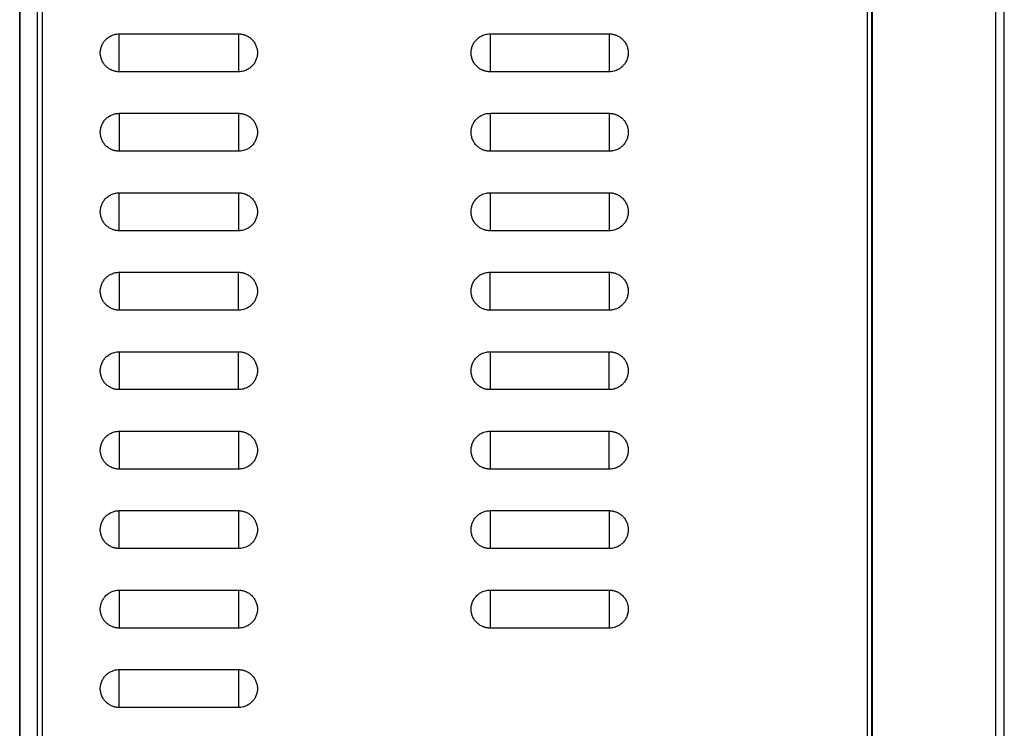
# Model space of a CAD drawing. Header units: millimetres. Extents: x 188.7 to 211.2, y 176 to 224.
# Tile 3 of 9: x 200.1 to 211.2, y 191.5 to 199.6. Entities that reach past the tile are written whole.
import ezdxf

# ---------------------------------------------------------------- set-up
doc = ezdxf.new("R2010")
doc.units = ezdxf.units.MM

msp = doc.modelspace()

# ---------------------------------------------------------------- linework, layer by layer
at = {"color": 7, "linetype": 'Continuous', "lineweight": 25}
for p, q in [((200.34, 221.399), (200.34, 182.699)), ((200.09, 221.194), (200.087, 177.719)), ((200.088, 177.82), (200.092, 221.194)), ((200.288, 177.823), (200.288, 221.194)), ((200.29, 177.623), (200.29, 221.194)), ((209.69, 183.796), (209.69, 207.549)), ((209.74, 183.795), (209.74, 207.539)), ((209.744, 207.539), (209.744, 183.61)), ((211.145, 178.599), (211.145, 205.954)), ((211.24, 178.599), (211.24, 205.954)), ((201.215, 199.414), (202.565, 199.414)), ((205.415, 199.414), (206.765, 199.414)), ((202.565, 198.984), (201.215, 198.984)), ((206.765, 198.984), (205.415, 198.984)), ((201.215, 198.514), (202.565, 198.514)), ((205.415, 198.514), (206.765, 198.514)), ((202.565, 198.084), (201.215, 198.084)), ((206.765, 198.084), (205.415, 198.084)), ((201.215, 197.614), (202.565, 197.614)), ((205.415, 197.614), (206.765, 197.614)), ((202.565, 197.184), (201.215, 197.184)), ((206.765, 197.184), (205.415, 197.184)), ((201.215, 196.714), (202.565, 196.714)), ((205.415, 196.714), (206.765, 196.714)), ((202.565, 196.284), (201.215, 196.284)), ((206.765, 196.284), (205.415, 196.284)), ((201.215, 195.814), (202.565, 195.814)), ((205.415, 195.814), (206.765, 195.814)), ((202.565, 195.384), (201.215, 195.384)), ((206.765, 195.384), (205.415, 195.384)), ((201.215, 194.914), (202.565, 194.914)), ((205.415, 194.914), (206.765, 194.914)), ((202.565, 194.484), (201.215, 194.484)), ((206.765, 194.484), (205.415, 194.484)), ((201.215, 194.014), (202.565, 194.014)), ((205.415, 194.014), (206.765, 194.014)), ((202.565, 193.584), (201.215, 193.584)), ((206.765, 193.584), (205.415, 193.584)), ((201.215, 193.114), (202.565, 193.114)), ((205.415, 193.114), (206.765, 193.114)), ((202.565, 192.684), (201.215, 192.684)), ((206.765, 192.684), (205.415, 192.684)), ((201.215, 192.214), (202.565, 192.214)), ((202.565, 191.784), (201.215, 191.784))]:
    msp.add_line(p, q, dxfattribs=at)
at = {"color": 8, "linetype": 'Continuous', "lineweight": 25}
for p, q in [((201.215, 198.984), (201.215, 199.414)), ((202.565, 199.414), (202.565, 198.984)), ((205.415, 199.414), (205.415, 198.984)), ((206.765, 199.414), (206.765, 198.984)), ((201.215, 198.514), (201.215, 198.084)), ((202.565, 198.514), (202.565, 198.084)), ((205.415, 198.514), (205.415, 198.084)), ((206.765, 198.514), (206.765, 198.084)), ((201.215, 197.184), (201.215, 197.614)), ((202.565, 197.614), (202.565, 197.184)), ((205.415, 197.614), (205.415, 197.184)), ((206.765, 197.614), (206.765, 197.184)), ((201.215, 196.714), (201.215, 196.284)), ((202.565, 196.284), (202.565, 196.714)), ((205.415, 196.284), (205.415, 196.714)), ((206.765, 196.714), (206.765, 196.284)), ((201.215, 195.814), (201.215, 195.384)), ((202.565, 195.384), (202.565, 195.814)), ((205.415, 195.814), (205.415, 195.384)), ((206.765, 195.384), (206.765, 195.814)), ((201.215, 194.914), (201.215, 194.484)), ((202.565, 194.914), (202.565, 194.484)), ((205.415, 194.914), (205.415, 194.484)), ((206.765, 194.484), (206.765, 194.914)), ((201.215, 193.584), (201.215, 194.014)), ((202.565, 194.014), (202.565, 193.584)), ((205.415, 194.014), (205.415, 193.584)), ((206.765, 194.014), (206.765, 193.584)), ((201.215, 193.114), (201.215, 192.684)), ((202.565, 193.114), (202.565, 192.684)), ((205.415, 193.114), (205.415, 192.684)), ((206.765, 193.114), (206.765, 192.684)), ((201.215, 191.784), (201.215, 192.214)), ((202.565, 192.214), (202.565, 191.784))]:
    msp.add_line(p, q, dxfattribs=at)
at = {"color": 7, "linetype": 'Continuous', "lineweight": 25}
for points, knots in [([(201.215, 198.984), (201.21, 198.984), (201.201, 198.984), (201.187, 198.986), (201.173, 198.988), (201.159, 198.991), (201.146, 198.995), (201.124, 199.004), (201.095, 199.019), (201.062, 199.046), (201.035, 199.078), (201.015, 199.116), (201.003, 199.157), (200.998, 199.199), (201.003, 199.241), (201.015, 199.281), (201.035, 199.319), (201.062, 199.352), (201.095, 199.379), (201.128, 199.396), (201.159, 199.407), (201.187, 199.413), (201.206, 199.413), (201.215, 199.414)], [0, 0, 0, 0, 0.0207851, 0.0414846, 0.0621885, 0.0829867, 0.1039679, 0.1252187, 0.1881058, 0.2500829, 0.3120314, 0.3750202, 0.4379573, 0.5000321, 0.5620294, 0.6250441, 0.6879554, 0.7499814, 0.8118811, 0.8748456, 0.9170237, 0.9585034, 1, 1, 1, 1]), ([(202.565, 199.414), (202.57, 199.414), (202.579, 199.413), (202.593, 199.412), (202.607, 199.41), (202.62, 199.406), (202.634, 199.402), (202.656, 199.394), (202.685, 199.379), (202.718, 199.352), (202.745, 199.319), (202.764, 199.281), (202.777, 199.241), (202.781, 199.199), (202.777, 199.157), (202.764, 199.116), (202.745, 199.078), (202.718, 199.046), (202.685, 199.019), (202.652, 199.001), (202.62, 198.991), (202.593, 198.985), (202.574, 198.984), (202.565, 198.984)], [0, 0, 0, 0, 0.020785, 0.041484, 0.062188, 0.082986, 0.103968, 0.125218, 0.188106, 0.250083, 0.312031, 0.37502, 0.437957, 0.500032, 0.562029, 0.625044, 0.687955, 0.749981, 0.811881, 0.874846, 0.917024, 0.958504, 1, 1, 1, 1]), ([(205.415, 198.984), (205.41, 198.984), (205.401, 198.984), (205.387, 198.986), (205.373, 198.988), (205.359, 198.991), (205.346, 198.995), (205.324, 199.004), (205.295, 199.019), (205.262, 199.046), (205.235, 199.078), (205.215, 199.116), (205.203, 199.157), (205.198, 199.199), (205.203, 199.241), (205.215, 199.281), (205.235, 199.319), (205.262, 199.352), (205.295, 199.379), (205.328, 199.396), (205.359, 199.407), (205.387, 199.413), (205.406, 199.413), (205.415, 199.414)], [0, 0, 0, 0, 0.020785, 0.041484, 0.062188, 0.082986, 0.103967, 0.125218, 0.188106, 0.250083, 0.312031, 0.37502, 0.437957, 0.500032, 0.56203, 0.625044, 0.687956, 0.749982, 0.811881, 0.874846, 0.917024, 0.958504, 1, 1, 1, 1]), ([(206.765, 199.414), (206.77, 199.414), (206.779, 199.413), (206.793, 199.412), (206.807, 199.41), (206.82, 199.406), (206.834, 199.402), (206.856, 199.394), (206.885, 199.379), (206.918, 199.352), (206.945, 199.319), (206.964, 199.281), (206.977, 199.241), (206.981, 199.199), (206.977, 199.157), (206.964, 199.116), (206.945, 199.078), (206.918, 199.046), (206.885, 199.019), (206.852, 199.001), (206.82, 198.991), (206.793, 198.985), (206.774, 198.984), (206.765, 198.984)], [0, 0, 0, 0, 0.020785, 0.041484, 0.062188, 0.082986, 0.103967, 0.125218, 0.188106, 0.250083, 0.312031, 0.37502, 0.437957, 0.500032, 0.56203, 0.625044, 0.687956, 0.749982, 0.811881, 0.874847, 0.917025, 0.958504, 1, 1, 1, 1]), ([(201.215, 198.084), (201.21, 198.084), (201.201, 198.084), (201.187, 198.086), (201.173, 198.088), (201.159, 198.091), (201.146, 198.095), (201.124, 198.104), (201.095, 198.119), (201.062, 198.146), (201.035, 198.178), (201.015, 198.216), (201.003, 198.257), (200.998, 198.299), (201.003, 198.341), (201.015, 198.381), (201.035, 198.419), (201.062, 198.452), (201.095, 198.479), (201.128, 198.496), (201.159, 198.507), (201.187, 198.513), (201.206, 198.513), (201.215, 198.514)], [0, 0, 0, 0, 0.020785, 0.041485, 0.062188, 0.082987, 0.103968, 0.125219, 0.188106, 0.250083, 0.312031, 0.37502, 0.437957, 0.500032, 0.562029, 0.625044, 0.687955, 0.749981, 0.811881, 0.874846, 0.917024, 0.958503, 1, 1, 1, 1]), ([(202.565, 198.514), (202.57, 198.514), (202.579, 198.513), (202.593, 198.512), (202.607, 198.51), (202.62, 198.506), (202.634, 198.502), (202.656, 198.494), (202.685, 198.479), (202.718, 198.452), (202.745, 198.419), (202.764, 198.381), (202.777, 198.341), (202.781, 198.299), (202.777, 198.257), (202.764, 198.216), (202.745, 198.178), (202.718, 198.146), (202.685, 198.119), (202.652, 198.101), (202.62, 198.091), (202.593, 198.085), (202.574, 198.084), (202.565, 198.084)], [0, 0, 0, 0, 0.020785, 0.041484, 0.062188, 0.082986, 0.103968, 0.125218, 0.188106, 0.250083, 0.312031, 0.37502, 0.437957, 0.500032, 0.562029, 0.625044, 0.687955, 0.749981, 0.811881, 0.874846, 0.917024, 0.958504, 1, 1, 1, 1]), ([(205.415, 198.084), (205.41, 198.084), (205.401, 198.084), (205.387, 198.086), (205.373, 198.088), (205.359, 198.091), (205.346, 198.095), (205.324, 198.104), (205.295, 198.119), (205.262, 198.146), (205.235, 198.178), (205.215, 198.216), (205.203, 198.257), (205.198, 198.299), (205.203, 198.341), (205.215, 198.381), (205.235, 198.419), (205.262, 198.452), (205.295, 198.479), (205.328, 198.496), (205.359, 198.507), (205.387, 198.513), (205.406, 198.513), (205.415, 198.514)], [0, 0, 0, 0, 0.020785, 0.041484, 0.062188, 0.082986, 0.103967, 0.125218, 0.188106, 0.250083, 0.312031, 0.37502, 0.437957, 0.500032, 0.56203, 0.625044, 0.687956, 0.749982, 0.811881, 0.874846, 0.917024, 0.958504, 1, 1, 1, 1]), ([(206.765, 198.514), (206.77, 198.514), (206.779, 198.513), (206.793, 198.512), (206.807, 198.51), (206.82, 198.506), (206.834, 198.502), (206.856, 198.494), (206.885, 198.479), (206.918, 198.452), (206.945, 198.419), (206.964, 198.381), (206.977, 198.341), (206.981, 198.299), (206.977, 198.257), (206.964, 198.216), (206.945, 198.178), (206.918, 198.146), (206.885, 198.119), (206.852, 198.101), (206.82, 198.091), (206.793, 198.085), (206.774, 198.084), (206.765, 198.084)], [0, 0, 0, 0, 0.020785, 0.041484, 0.062188, 0.082986, 0.103967, 0.125218, 0.188106, 0.250083, 0.312031, 0.37502, 0.437957, 0.500032, 0.56203, 0.625044, 0.687956, 0.749982, 0.811881, 0.874847, 0.917025, 0.958504, 1, 1, 1, 1]), ([(201.215, 197.184), (201.21, 197.184), (201.201, 197.184), (201.187, 197.186), (201.173, 197.188), (201.159, 197.191), (201.146, 197.195), (201.124, 197.204), (201.095, 197.219), (201.062, 197.246), (201.035, 197.278), (201.015, 197.316), (201.003, 197.357), (200.998, 197.399), (201.003, 197.441), (201.015, 197.481), (201.035, 197.519), (201.062, 197.552), (201.095, 197.579), (201.128, 197.596), (201.159, 197.607), (201.187, 197.613), (201.206, 197.613), (201.215, 197.614)], [0, 0, 0, 0, 0.0207851, 0.0414846, 0.0621885, 0.0829867, 0.1039679, 0.1252187, 0.1881058, 0.2500829, 0.3120314, 0.3750202, 0.4379573, 0.5000321, 0.5620294, 0.6250441, 0.6879554, 0.7499814, 0.8118811, 0.8748456, 0.9170237, 0.9585034, 1, 1, 1, 1]), ([(202.565, 197.614), (202.57, 197.614), (202.579, 197.613), (202.593, 197.612), (202.607, 197.61), (202.62, 197.606), (202.634, 197.602), (202.656, 197.594), (202.685, 197.579), (202.718, 197.552), (202.745, 197.519), (202.764, 197.481), (202.777, 197.441), (202.781, 197.399), (202.777, 197.357), (202.764, 197.316), (202.745, 197.278), (202.718, 197.246), (202.685, 197.219), (202.652, 197.201), (202.62, 197.191), (202.593, 197.185), (202.574, 197.184), (202.565, 197.184)], [0, 0, 0, 0, 0.020785, 0.041484, 0.062188, 0.082986, 0.103968, 0.125218, 0.188106, 0.250083, 0.312031, 0.37502, 0.437957, 0.500032, 0.562029, 0.625044, 0.687955, 0.749981, 0.811881, 0.874846, 0.917024, 0.958504, 1, 1, 1, 1]), ([(205.415, 197.184), (205.41, 197.184), (205.401, 197.184), (205.387, 197.186), (205.373, 197.188), (205.359, 197.191), (205.346, 197.195), (205.324, 197.204), (205.295, 197.219), (205.262, 197.246), (205.235, 197.278), (205.215, 197.316), (205.203, 197.357), (205.198, 197.399), (205.203, 197.441), (205.215, 197.481), (205.235, 197.519), (205.262, 197.552), (205.295, 197.579), (205.328, 197.596), (205.359, 197.607), (205.387, 197.613), (205.406, 197.613), (205.415, 197.614)], [0, 0, 0, 0, 0.020785, 0.041484, 0.062188, 0.082986, 0.103967, 0.125218, 0.188106, 0.250083, 0.312031, 0.37502, 0.437957, 0.500032, 0.56203, 0.625044, 0.687956, 0.749982, 0.811881, 0.874846, 0.917024, 0.958504, 1, 1, 1, 1]), ([(206.765, 197.614), (206.77, 197.614), (206.779, 197.613), (206.793, 197.612), (206.807, 197.61), (206.82, 197.606), (206.834, 197.602), (206.856, 197.594), (206.885, 197.579), (206.918, 197.552), (206.945, 197.519), (206.964, 197.481), (206.977, 197.441), (206.981, 197.399), (206.977, 197.357), (206.964, 197.316), (206.945, 197.278), (206.918, 197.246), (206.885, 197.219), (206.852, 197.201), (206.82, 197.191), (206.793, 197.185), (206.774, 197.184), (206.765, 197.184)], [0, 0, 0, 0, 0.020785, 0.041484, 0.062188, 0.082986, 0.103967, 0.125218, 0.188106, 0.250083, 0.312031, 0.37502, 0.437957, 0.500032, 0.56203, 0.625044, 0.687956, 0.749982, 0.811881, 0.874847, 0.917025, 0.958504, 1, 1, 1, 1]), ([(201.215, 196.284), (201.21, 196.284), (201.201, 196.284), (201.187, 196.286), (201.173, 196.288), (201.159, 196.291), (201.146, 196.295), (201.124, 196.304), (201.095, 196.319), (201.062, 196.346), (201.035, 196.378), (201.015, 196.416), (201.003, 196.457), (200.998, 196.499), (201.003, 196.541), (201.015, 196.581), (201.035, 196.619), (201.062, 196.652), (201.095, 196.679), (201.128, 196.696), (201.159, 196.707), (201.187, 196.713), (201.206, 196.713), (201.215, 196.714)], [0, 0, 0, 0, 0.020785, 0.041485, 0.062188, 0.082987, 0.103968, 0.125219, 0.188106, 0.250083, 0.312031, 0.37502, 0.437957, 0.500032, 0.562029, 0.625044, 0.687955, 0.749981, 0.811881, 0.874846, 0.917024, 0.958503, 1, 1, 1, 1]), ([(202.565, 196.714), (202.57, 196.714), (202.579, 196.713), (202.593, 196.712), (202.607, 196.71), (202.62, 196.706), (202.634, 196.702), (202.656, 196.694), (202.685, 196.679), (202.718, 196.652), (202.745, 196.619), (202.764, 196.581), (202.777, 196.541), (202.781, 196.499), (202.777, 196.457), (202.764, 196.416), (202.745, 196.378), (202.718, 196.346), (202.685, 196.319), (202.652, 196.301), (202.62, 196.291), (202.593, 196.285), (202.574, 196.284), (202.565, 196.284)], [0, 0, 0, 0, 0.020785, 0.041484, 0.062188, 0.082986, 0.103968, 0.125218, 0.188106, 0.250083, 0.312031, 0.37502, 0.437957, 0.500032, 0.562029, 0.625044, 0.687955, 0.749981, 0.811881, 0.874846, 0.917024, 0.958504, 1, 1, 1, 1]), ([(205.415, 196.284), (205.41, 196.284), (205.401, 196.284), (205.387, 196.286), (205.373, 196.288), (205.359, 196.291), (205.346, 196.295), (205.324, 196.304), (205.295, 196.319), (205.262, 196.346), (205.235, 196.378), (205.215, 196.416), (205.203, 196.457), (205.198, 196.499), (205.203, 196.541), (205.215, 196.581), (205.235, 196.619), (205.262, 196.652), (205.295, 196.679), (205.328, 196.696), (205.359, 196.707), (205.387, 196.713), (205.406, 196.713), (205.415, 196.714)], [0, 0, 0, 0, 0.020785, 0.041484, 0.062188, 0.082986, 0.103967, 0.125218, 0.188106, 0.250083, 0.312031, 0.37502, 0.437957, 0.500032, 0.56203, 0.625044, 0.687956, 0.749982, 0.811881, 0.874846, 0.917024, 0.958504, 1, 1, 1, 1]), ([(206.765, 196.714), (206.77, 196.714), (206.779, 196.713), (206.793, 196.712), (206.807, 196.71), (206.82, 196.706), (206.834, 196.702), (206.856, 196.694), (206.885, 196.679), (206.918, 196.652), (206.945, 196.619), (206.964, 196.581), (206.977, 196.541), (206.981, 196.499), (206.977, 196.457), (206.964, 196.416), (206.945, 196.378), (206.918, 196.346), (206.885, 196.319), (206.852, 196.301), (206.82, 196.291), (206.793, 196.285), (206.774, 196.284), (206.765, 196.284)], [0, 0, 0, 0, 0.0207848, 0.041484, 0.0621876, 0.0829857, 0.1039669, 0.1252176, 0.1881055, 0.2500826, 0.3120311, 0.3750201, 0.4379571, 0.5000321, 0.5620297, 0.6250442, 0.6879557, 0.7499816, 0.8118813, 0.8748467, 0.9170247, 0.958504, 1, 1, 1, 1]), ([(201.215, 195.384), (201.21, 195.384), (201.201, 195.384), (201.187, 195.386), (201.173, 195.388), (201.159, 195.391), (201.146, 195.395), (201.124, 195.404), (201.095, 195.419), (201.062, 195.446), (201.035, 195.478), (201.015, 195.516), (201.003, 195.557), (200.998, 195.599), (201.003, 195.641), (201.015, 195.681), (201.035, 195.719), (201.062, 195.752), (201.095, 195.779), (201.128, 195.796), (201.159, 195.807), (201.187, 195.813), (201.206, 195.813), (201.215, 195.814)], [0, 0, 0, 0, 0.0207851, 0.0414846, 0.0621885, 0.0829867, 0.1039679, 0.1252187, 0.1881058, 0.2500829, 0.3120314, 0.3750202, 0.4379573, 0.5000321, 0.5620294, 0.6250441, 0.6879554, 0.7499814, 0.8118811, 0.8748456, 0.9170237, 0.9585034, 1, 1, 1, 1]), ([(202.565, 195.814), (202.57, 195.814), (202.579, 195.813), (202.593, 195.812), (202.607, 195.81), (202.62, 195.806), (202.634, 195.802), (202.656, 195.794), (202.685, 195.779), (202.718, 195.752), (202.745, 195.719), (202.764, 195.681), (202.777, 195.641), (202.781, 195.599), (202.777, 195.557), (202.764, 195.516), (202.745, 195.478), (202.718, 195.446), (202.685, 195.419), (202.652, 195.401), (202.62, 195.391), (202.593, 195.385), (202.574, 195.384), (202.565, 195.384)], [0, 0, 0, 0, 0.020785, 0.041484, 0.062188, 0.082986, 0.103968, 0.125218, 0.188106, 0.250083, 0.312031, 0.37502, 0.437957, 0.500032, 0.562029, 0.625044, 0.687955, 0.749981, 0.811881, 0.874846, 0.917024, 0.958504, 1, 1, 1, 1]), ([(205.415, 195.384), (205.41, 195.384), (205.401, 195.384), (205.387, 195.386), (205.373, 195.388), (205.359, 195.391), (205.346, 195.395), (205.324, 195.404), (205.295, 195.419), (205.262, 195.446), (205.235, 195.478), (205.215, 195.516), (205.203, 195.557), (205.198, 195.599), (205.203, 195.641), (205.215, 195.681), (205.235, 195.719), (205.262, 195.752), (205.295, 195.779), (205.328, 195.796), (205.359, 195.807), (205.387, 195.813), (205.406, 195.813), (205.415, 195.814)], [0, 0, 0, 0, 0.020785, 0.041484, 0.062188, 0.082986, 0.103967, 0.125218, 0.188106, 0.250083, 0.312031, 0.37502, 0.437957, 0.500032, 0.56203, 0.625044, 0.687956, 0.749982, 0.811881, 0.874846, 0.917024, 0.958504, 1, 1, 1, 1]), ([(206.765, 195.814), (206.77, 195.814), (206.779, 195.813), (206.793, 195.812), (206.807, 195.81), (206.82, 195.806), (206.834, 195.802), (206.856, 195.794), (206.885, 195.779), (206.918, 195.752), (206.945, 195.719), (206.964, 195.681), (206.977, 195.641), (206.981, 195.599), (206.977, 195.557), (206.964, 195.516), (206.945, 195.478), (206.918, 195.446), (206.885, 195.419), (206.852, 195.401), (206.82, 195.391), (206.793, 195.385), (206.774, 195.384), (206.765, 195.384)], [0, 0, 0, 0, 0.020785, 0.041484, 0.062188, 0.082986, 0.103967, 0.125218, 0.188106, 0.250083, 0.312031, 0.37502, 0.437957, 0.500032, 0.56203, 0.625044, 0.687956, 0.749982, 0.811881, 0.874847, 0.917025, 0.958504, 1, 1, 1, 1]), ([(201.215, 194.484), (201.21, 194.484), (201.201, 194.484), (201.187, 194.486), (201.173, 194.488), (201.159, 194.491), (201.146, 194.495), (201.124, 194.504), (201.095, 194.519), (201.062, 194.546), (201.035, 194.578), (201.015, 194.616), (201.003, 194.657), (200.998, 194.699), (201.003, 194.741), (201.015, 194.781), (201.035, 194.819), (201.062, 194.852), (201.095, 194.879), (201.128, 194.896), (201.159, 194.907), (201.187, 194.913), (201.206, 194.913), (201.215, 194.914)], [0, 0, 0, 0, 0.020785, 0.041485, 0.062188, 0.082987, 0.103968, 0.125219, 0.188106, 0.250083, 0.312031, 0.37502, 0.437957, 0.500032, 0.562029, 0.625044, 0.687955, 0.749981, 0.811881, 0.874846, 0.917024, 0.958503, 1, 1, 1, 1]), ([(202.565, 194.914), (202.57, 194.914), (202.579, 194.913), (202.593, 194.912), (202.607, 194.91), (202.62, 194.906), (202.634, 194.902), (202.656, 194.894), (202.685, 194.879), (202.718, 194.852), (202.745, 194.819), (202.764, 194.781), (202.777, 194.741), (202.781, 194.699), (202.777, 194.657), (202.764, 194.616), (202.745, 194.578), (202.718, 194.546), (202.685, 194.519), (202.652, 194.501), (202.62, 194.491), (202.593, 194.485), (202.574, 194.484), (202.565, 194.484)], [0, 0, 0, 0, 0.020785, 0.041484, 0.062188, 0.082986, 0.103968, 0.125218, 0.188106, 0.250083, 0.312031, 0.37502, 0.437957, 0.500032, 0.562029, 0.625044, 0.687955, 0.749981, 0.811881, 0.874846, 0.917024, 0.958504, 1, 1, 1, 1]), ([(205.415, 194.484), (205.41, 194.484), (205.401, 194.484), (205.387, 194.486), (205.373, 194.488), (205.359, 194.491), (205.346, 194.495), (205.324, 194.504), (205.295, 194.519), (205.262, 194.546), (205.235, 194.578), (205.215, 194.616), (205.203, 194.657), (205.198, 194.699), (205.203, 194.741), (205.215, 194.781), (205.235, 194.819), (205.262, 194.852), (205.295, 194.879), (205.328, 194.896), (205.359, 194.907), (205.387, 194.913), (205.406, 194.913), (205.415, 194.914)], [0, 0, 0, 0, 0.020785, 0.041484, 0.062188, 0.082986, 0.103967, 0.125218, 0.188106, 0.250083, 0.312031, 0.37502, 0.437957, 0.500032, 0.56203, 0.625044, 0.687956, 0.749982, 0.811881, 0.874846, 0.917024, 0.958504, 1, 1, 1, 1]), ([(206.765, 194.914), (206.77, 194.914), (206.779, 194.913), (206.793, 194.912), (206.807, 194.91), (206.82, 194.906), (206.834, 194.902), (206.856, 194.894), (206.885, 194.879), (206.918, 194.852), (206.945, 194.819), (206.964, 194.781), (206.977, 194.741), (206.981, 194.699), (206.977, 194.657), (206.964, 194.616), (206.945, 194.578), (206.918, 194.546), (206.885, 194.519), (206.852, 194.501), (206.82, 194.491), (206.793, 194.485), (206.774, 194.484), (206.765, 194.484)], [0, 0, 0, 0, 0.020785, 0.041484, 0.062188, 0.082986, 0.103967, 0.125218, 0.188106, 0.250083, 0.312031, 0.37502, 0.437957, 0.500032, 0.56203, 0.625044, 0.687956, 0.749982, 0.811881, 0.874847, 0.917025, 0.958504, 1, 1, 1, 1]), ([(201.215, 193.584), (201.21, 193.584), (201.201, 193.584), (201.187, 193.586), (201.173, 193.588), (201.159, 193.591), (201.146, 193.595), (201.124, 193.604), (201.095, 193.619), (201.062, 193.646), (201.035, 193.678), (201.015, 193.716), (201.003, 193.757), (200.998, 193.799), (201.003, 193.841), (201.015, 193.881), (201.035, 193.919), (201.062, 193.952), (201.095, 193.979), (201.128, 193.996), (201.159, 194.007), (201.187, 194.013), (201.206, 194.013), (201.215, 194.014)], [0, 0, 0, 0, 0.020785, 0.041485, 0.062188, 0.082987, 0.103968, 0.125219, 0.188106, 0.250083, 0.312031, 0.37502, 0.437957, 0.500032, 0.562029, 0.625044, 0.687955, 0.749981, 0.811881, 0.874846, 0.917024, 0.958503, 1, 1, 1, 1]), ([(202.565, 194.014), (202.57, 194.014), (202.579, 194.013), (202.593, 194.012), (202.607, 194.01), (202.62, 194.006), (202.634, 194.002), (202.656, 193.994), (202.685, 193.979), (202.718, 193.952), (202.745, 193.919), (202.764, 193.881), (202.777, 193.841), (202.781, 193.799), (202.777, 193.757), (202.764, 193.716), (202.745, 193.678), (202.718, 193.646), (202.685, 193.619), (202.652, 193.601), (202.62, 193.591), (202.593, 193.585), (202.574, 193.584), (202.565, 193.584)], [0, 0, 0, 0, 0.020785, 0.0414845, 0.0621883, 0.0829864, 0.1039677, 0.1252184, 0.1881057, 0.2500828, 0.3120313, 0.3750202, 0.4379573, 0.5000321, 0.5620295, 0.6250441, 0.6879555, 0.7499815, 0.8118811, 0.8748459, 0.917024, 0.9585036, 1, 1, 1, 1]), ([(205.415, 193.584), (205.41, 193.584), (205.401, 193.584), (205.387, 193.586), (205.373, 193.588), (205.359, 193.591), (205.346, 193.595), (205.324, 193.604), (205.295, 193.619), (205.262, 193.646), (205.235, 193.678), (205.215, 193.716), (205.203, 193.757), (205.198, 193.799), (205.203, 193.841), (205.215, 193.881), (205.235, 193.919), (205.262, 193.952), (205.295, 193.979), (205.328, 193.996), (205.359, 194.007), (205.387, 194.013), (205.406, 194.013), (205.415, 194.014)], [0, 0, 0, 0, 0.020785, 0.041484, 0.062188, 0.082986, 0.103967, 0.125218, 0.188106, 0.250083, 0.312031, 0.37502, 0.437957, 0.500032, 0.56203, 0.625044, 0.687956, 0.749982, 0.811881, 0.874846, 0.917024, 0.958504, 1, 1, 1, 1]), ([(206.765, 194.014), (206.77, 194.014), (206.779, 194.013), (206.793, 194.012), (206.807, 194.01), (206.82, 194.006), (206.834, 194.002), (206.856, 193.994), (206.885, 193.979), (206.918, 193.952), (206.945, 193.919), (206.964, 193.881), (206.977, 193.841), (206.981, 193.799), (206.977, 193.757), (206.964, 193.716), (206.945, 193.678), (206.918, 193.646), (206.885, 193.619), (206.852, 193.601), (206.82, 193.591), (206.793, 193.585), (206.774, 193.584), (206.765, 193.584)], [0, 0, 0, 0, 0.0207848, 0.041484, 0.0621876, 0.0829857, 0.1039669, 0.1252176, 0.1881055, 0.2500826, 0.3120311, 0.3750201, 0.4379571, 0.5000321, 0.5620297, 0.6250442, 0.6879557, 0.7499816, 0.8118813, 0.8748467, 0.9170247, 0.958504, 1, 1, 1, 1]), ([(201.215, 192.684), (201.21, 192.684), (201.201, 192.684), (201.187, 192.686), (201.173, 192.688), (201.159, 192.691), (201.146, 192.695), (201.124, 192.704), (201.095, 192.719), (201.062, 192.746), (201.035, 192.778), (201.015, 192.816), (201.003, 192.857), (200.998, 192.899), (201.003, 192.941), (201.015, 192.981), (201.035, 193.019), (201.062, 193.052), (201.095, 193.079), (201.128, 193.096), (201.159, 193.107), (201.187, 193.113), (201.206, 193.113), (201.215, 193.114)], [0, 0, 0, 0, 0.020785, 0.041485, 0.062188, 0.082987, 0.103968, 0.125219, 0.188106, 0.250083, 0.312031, 0.37502, 0.437957, 0.500032, 0.562029, 0.625044, 0.687955, 0.749981, 0.811881, 0.874846, 0.917024, 0.958503, 1, 1, 1, 1]), ([(202.565, 193.114), (202.57, 193.114), (202.579, 193.113), (202.593, 193.112), (202.607, 193.11), (202.62, 193.106), (202.634, 193.102), (202.656, 193.094), (202.685, 193.079), (202.718, 193.052), (202.745, 193.019), (202.764, 192.981), (202.777, 192.941), (202.781, 192.899), (202.777, 192.857), (202.764, 192.816), (202.745, 192.778), (202.718, 192.746), (202.685, 192.719), (202.652, 192.701), (202.62, 192.691), (202.593, 192.685), (202.574, 192.684), (202.565, 192.684)], [0, 0, 0, 0, 0.020785, 0.0414845, 0.0621883, 0.0829864, 0.1039677, 0.1252184, 0.1881057, 0.2500828, 0.3120313, 0.3750202, 0.4379573, 0.5000321, 0.5620295, 0.6250441, 0.6879555, 0.7499815, 0.8118811, 0.8748459, 0.917024, 0.9585036, 1, 1, 1, 1]), ([(205.415, 192.684), (205.41, 192.684), (205.401, 192.684), (205.387, 192.686), (205.373, 192.688), (205.359, 192.691), (205.346, 192.695), (205.324, 192.704), (205.295, 192.719), (205.262, 192.746), (205.235, 192.778), (205.215, 192.816), (205.203, 192.857), (205.198, 192.899), (205.203, 192.941), (205.215, 192.981), (205.235, 193.019), (205.262, 193.052), (205.295, 193.079), (205.328, 193.096), (205.359, 193.107), (205.387, 193.113), (205.406, 193.113), (205.415, 193.114)], [0, 0, 0, 0, 0.020785, 0.041484, 0.062188, 0.082986, 0.103967, 0.125218, 0.188106, 0.250083, 0.312031, 0.37502, 0.437957, 0.500032, 0.56203, 0.625044, 0.687956, 0.749982, 0.811881, 0.874846, 0.917024, 0.958504, 1, 1, 1, 1]), ([(206.765, 193.114), (206.77, 193.114), (206.779, 193.113), (206.793, 193.112), (206.807, 193.11), (206.82, 193.106), (206.834, 193.102), (206.856, 193.094), (206.885, 193.079), (206.918, 193.052), (206.945, 193.019), (206.964, 192.981), (206.977, 192.941), (206.981, 192.899), (206.977, 192.857), (206.964, 192.816), (206.945, 192.778), (206.918, 192.746), (206.885, 192.719), (206.852, 192.701), (206.82, 192.691), (206.793, 192.685), (206.774, 192.684), (206.765, 192.684)], [0, 0, 0, 0, 0.020785, 0.041484, 0.062188, 0.082986, 0.103967, 0.125218, 0.188106, 0.250083, 0.312031, 0.37502, 0.437957, 0.500032, 0.56203, 0.625044, 0.687956, 0.749982, 0.811881, 0.874847, 0.917025, 0.958504, 1, 1, 1, 1]), ([(201.215, 191.784), (201.21, 191.784), (201.201, 191.784), (201.187, 191.786), (201.173, 191.788), (201.159, 191.791), (201.146, 191.795), (201.124, 191.804), (201.095, 191.819), (201.062, 191.846), (201.035, 191.878), (201.015, 191.916), (201.003, 191.957), (200.998, 191.999), (201.003, 192.041), (201.015, 192.081), (201.035, 192.119), (201.062, 192.152), (201.095, 192.179), (201.128, 192.196), (201.159, 192.207), (201.187, 192.213), (201.206, 192.213), (201.215, 192.214)], [0, 0, 0, 0, 0.0207851, 0.0414846, 0.0621885, 0.0829867, 0.1039679, 0.1252187, 0.1881058, 0.2500829, 0.3120314, 0.3750202, 0.4379573, 0.5000321, 0.5620294, 0.6250441, 0.6879554, 0.7499814, 0.8118811, 0.8748456, 0.9170237, 0.9585034, 1, 1, 1, 1]), ([(202.565, 192.214), (202.57, 192.214), (202.579, 192.213), (202.593, 192.212), (202.607, 192.21), (202.62, 192.206), (202.634, 192.202), (202.656, 192.194), (202.685, 192.179), (202.718, 192.152), (202.745, 192.119), (202.764, 192.081), (202.777, 192.041), (202.781, 191.999), (202.777, 191.957), (202.764, 191.916), (202.745, 191.878), (202.718, 191.846), (202.685, 191.819), (202.652, 191.801), (202.62, 191.791), (202.593, 191.785), (202.574, 191.784), (202.565, 191.784)], [0, 0, 0, 0, 0.020785, 0.0414845, 0.0621883, 0.0829864, 0.1039677, 0.1252184, 0.1881057, 0.2500828, 0.3120313, 0.3750202, 0.4379573, 0.5000321, 0.5620295, 0.6250441, 0.6879555, 0.7499815, 0.8118811, 0.8748459, 0.917024, 0.9585036, 1, 1, 1, 1])]:
    msp.add_open_spline(points, degree=3, knots=knots, dxfattribs=at)

doc.saveas('drawing.dxf')
